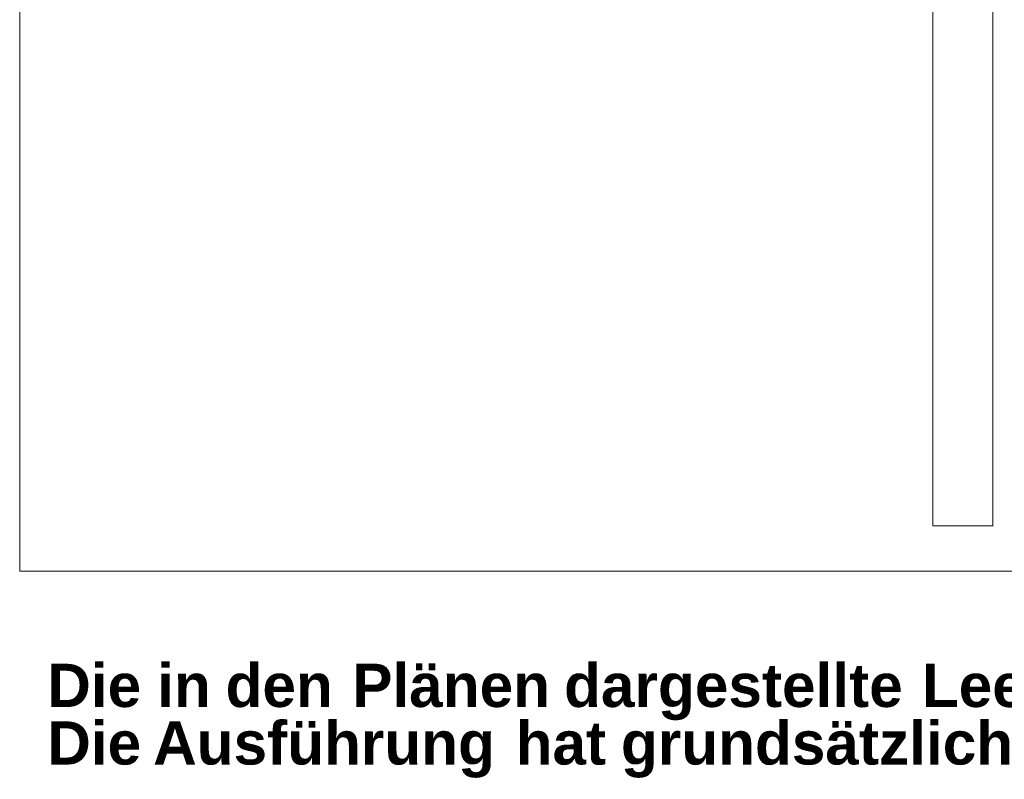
# Model space of a CAD drawing. Extents: x -620 to 300, y 62 to 1112.
# Tile 146 of 256: x 117 to 158, y 766 to 798. Entities that reach past the tile are written whole.
import ezdxf
from ezdxf.lldxf.tags import DXFTag

# ---------------------------------------------------------------- set-up
doc = ezdxf.new("R2010")
doc.units = 0
doc.layers.get('0').update_dxf_attribs({"lineweight": 13})
doc.layers.add('E_Detail_Beschriftung', color=7, linetype='Continuous', lineweight=13, true_color=0x009900)
doc.layers.add('E_Detail_Linie_Text_Bem', color=7, linetype='Continuous', lineweight=13)
doc.styles.get("Standard").update_dxf_attribs({"font": 'ARIALN.TTF'})
tags = doc.linetypes.add('fein_strichliert-A06G9S0L8I', pattern=[4, 1, -2, 1]).pattern_tags.tags
tags[8:9] = [DXFTag(74, 4), DXFTag(75, 0), DXFTag(340, '0'), DXFTag(46, 0.0), DXFTag(50, 0.0), DXFTag(44, 0.0), DXFTag(45, 0.0)]
tags[6:7] = [DXFTag(74, 4), DXFTag(75, 0), DXFTag(340, '0'), DXFTag(46, 0.0), DXFTag(50, 0.0), DXFTag(44, 0.0), DXFTag(45, 0.0)]
tags[4:5] = [DXFTag(74, 4), DXFTag(75, 0), DXFTag(340, '0'), DXFTag(46, 0.0), DXFTag(50, 0.0), DXFTag(44, 0.0), DXFTag(45, 0.0)]

# ---------------------------------------------------------------- blocks, each defined once
blk = doc.blocks.new('Referenz-A06G9S0M8I')
at = {"layer": 'E_Detail_Linie_Text_Bem', "linetype": 'fein_strichliert-A06G9S0L8I', "ltscale": 0.65}
for p, q in [((117.359, 835.861), (117.359, 774.544)), ((117.359, 774.544), (177.102, 774.544))]:
    blk.add_line(p, q, dxfattribs=at)
at = {"layer": 'E_Detail_Linie_Text_Bem', "linetype": 'Continuous', "ltscale": 0.13}
for p, q in [((157.911, 825.614), (157.911, 776.434)), ((155.411, 776.434), (155.411, 804.434)), ((157.911, 776.434), (155.411, 776.434))]:
    blk.add_line(p, q, dxfattribs=at)
at = {"layer": 'E_Detail_Beschriftung', "color": 1, "linetype": 'Continuous', "lineweight": 35, "ltscale": 0.35, "true_color": 0xff0000, "char_height": 1.8, "attachment_point": 1}
for s, insert in [('{\\fArial|b1|i0;Die}', (118.509, 770.69)), ('{\\fArial|b1|i0;in}', (123.09, 770.69)), ('{\\fArial|b1|i0;den}', (125.939, 770.69)), ('{\\fArial|b1|i0;Plänen}', (131.218, 770.69)), ('{\\fArial|b1|i0;dargestellte}', (140.047, 770.69)), ('{\\fArial|b1|i0;Leerverrohrung}', (154.957, 770.69)), ('{\\fArial|b1|i0;Die}', (118.509, 768.292)), ('{\\fArial|b1|i0;Ausführung}', (122.921, 768.292)), ('{\\fArial|b1|i0;hat}', (138.03, 768.292)), ('{\\fArial|b1|i0;grundsätzlich}', (142.417, 768.292))]:
    blk.add_mtext(s, dxfattribs=dict(at, insert=insert))

msp = doc.modelspace()

# ---------------------------------------------------------------- block references
at = {"color": 8, "lineweight": 25, "ltscale": 0.25, "true_color": 0x808080}
msp.add_blockref('Referenz-A06G9S0M8I', (0, 0), dxfattribs=at)

doc.saveas('drawing.dxf')
